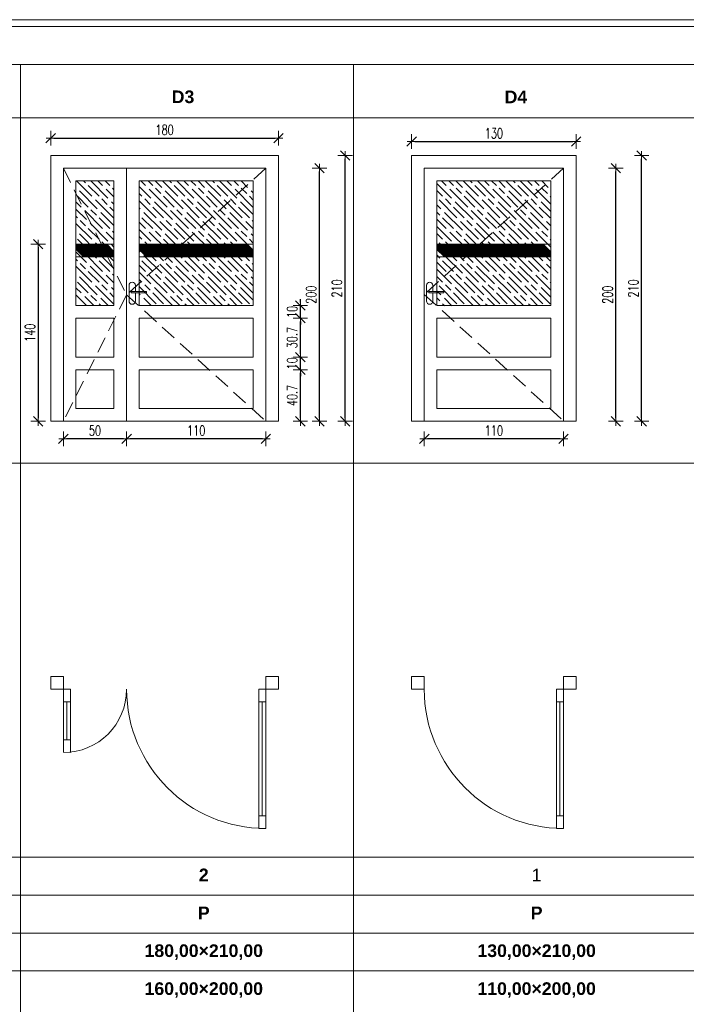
# Model space of a CAD drawing. Header units: millimetres. Extents: x 6612728327 to 6612744462, y 5733542327 to 5733552841.
# Tile 75 of 123: x 6612734606 to 6612735133, y 5733551870 to 5733552648. Entities that reach past the tile are written whole.
import ezdxf

# ---------------------------------------------------------------- set-up
doc = ezdxf.new("R2010")
doc.units = ezdxf.units.MM
doc.header["$MEASUREMENT"] = 0
doc.linetypes.add('DASHED', pattern=[19.05, 12.7, -6.35])
for name, color, linetype, lineweight in [('A-HACZ', 8, 'Continuous', 5), ('A-KROJ-2', 4, 'Continuous', 15), ('A-TABELKI', 7, 'Continuous', 0), ('A-WID', 3, 'Continuous', 5), ('A-WYM', 8, 'Continuous', 13)]:
    doc.layers.add(name, color=color, linetype=linetype, lineweight=lineweight)
doc.layers.add('A-OPIS', color=5, linetype='Continuous')
doc.layers.add('A-PRZERYW', color=9, linetype='DASHED')
doc.styles.add('GENERATED_STYLE_5', font='arialbd_0.ttf')
doc.styles.add('wymiarowanie', font='simplex.shx', dxfattribs={"width": 0.7})
doc.dimstyles.new('wymiarowanie50', dxfattribs={"dimscale": 0.5, "dimtxt": 16, "dimasz": 5, "dimexe": 5, "dimexo": 8, "dimgap": 5, "dimtad": 1, "dimdec": 1, "dimzin": 9, "dimdsep": 46, "dimtxsty": 'wymiarowanie', "dimblk1": 'MAR-STRZ', "dimblk2": 'MAR-STRZ', "dimsah": 1, "dimcen": 100, "dimse1": 1, "dimse2": 1, "dimclrd": 256, "dimclre": 256, "dimclrt": 10, "dimadec": 0, "dimazin": 0, "dimtfac": 0.01, "dimtdec": 1, "dimtix": 1, "dimtmove": 2, "dimatfit": 3, "dimldrblk": 'MAR-STRZ', "dimfxl": 1, "dimtolj": 1, "dimtzin": 0, "dimarcsym": 0})
pattern_1 = [(135, (6612697464.039, 5733557056.678), (8.4852814, 8.4852814), [20, -4]), (135, (6612697469.696, 5733557056.678), (8.4852814, 8.4852814), [12, -3, 6, -3]), (135, (6612697476.767, 5733557055.264), (8.4852814, 8.4852814), [20, -4])]
pattern_2 = [(135, (6612697464.03934, 5733557056.67837), (-0.224506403, -0.224506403), [])]

# ---------------------------------------------------------------- blocks, each defined once
blk = doc.blocks.new('MAR-STRZ')
at = {"color": 10}
blk.add_line((1.5, 1.5), (-1.5, -1.5), dxfattribs=at)
for p, q in [((1.4, 0), (-1.4, 0)), ((0, 2.3), (0, -2.3))]:
    blk.add_line(p, q)
blk = doc.blocks.new('*D164')
at = {"layer": 'A-WYM', "lineweight": -2, "transparency": 16777216}
blk.add_line((6612734633.465289, 5733552554.552876), (6612734808.465288, 5733552554.552876), dxfattribs=at)
at = {"layer": 'Defpoints', "color": 0, "transparency": 16777216}
for p in [(6612734810.965288, 5733552554.552876), (6612734630.965289, 5733552540.769999), (6612734810.965288, 5733552540.769999)]:
    blk.add_point(p, dxfattribs=at)
at = {"layer": 'A-WYM', "lineweight": -2, "transparency": 16777216, "xscale": 2.5, "yscale": 2.5, "zscale": 2.5, "rotation": 180}
blk.add_blockref('MAR-STRZ', (6612734630.965289, 5733552554.552876), dxfattribs=at)
at = {"layer": 'A-WYM', "lineweight": -2, "transparency": 16777216, "xscale": 2.5, "yscale": 2.5, "zscale": 2.5}
blk.add_blockref('MAR-STRZ', (6612734810.965288, 5733552554.552876), dxfattribs=at)
at = {"layer": 'A-WYM', "color": 10, "transparency": 16777216, "insert": (6612734720.965288, 5733552561.052876), "char_height": 8, "attachment_point": 5, "style": 'wymiarowanie'}
blk.add_mtext('\\A1;180', dxfattribs=at)
blk = doc.blocks.new('*D165')
at = {"layer": 'A-WYM', "lineweight": -2, "transparency": 16777216}
blk.add_line((6612734863.651802, 5733552333.27), (6612734863.651802, 5733552538.27), dxfattribs=at)
at = {"layer": 'Defpoints', "color": 0, "transparency": 16777216}
for p in [(6612734806.164811, 5733552540.77), (6612734863.651802, 5733552540.77), (6612734806.164811, 5733552330.77)]:
    blk.add_point(p, dxfattribs=at)
at = {"layer": 'A-WYM', "lineweight": -2, "transparency": 16777216, "xscale": 2.5, "yscale": 2.5, "zscale": 2.5}
for p, rotation in [((6612734863.651802, 5733552540.77), 90), ((6612734863.651802, 5733552330.77), 270)]:
    blk.add_blockref('MAR-STRZ', p, dxfattribs=dict(at, rotation=rotation))
at = {"layer": 'A-WYM', "color": 10, "transparency": 16777216, "insert": (6612734857.151801, 5733552435.769998), "char_height": 8, "attachment_point": 5, "rotation": 90, "style": 'wymiarowanie'}
blk.add_mtext('\\A1;210', dxfattribs=at)
blk = doc.blocks.new('*D166')
at = {"layer": 'A-WYM', "lineweight": -2, "transparency": 16777216}
blk.add_line((6612734843.321949, 5733552333.27), (6612734843.321949, 5733552528.27), dxfattribs=at)
at = {"layer": 'Defpoints', "color": 0, "transparency": 16777216}
for p in [(6612734810.118643, 5733552530.77), (6612734843.321949, 5733552530.77), (6612734810.118643, 5733552330.77)]:
    blk.add_point(p, dxfattribs=at)
at = {"layer": 'A-WYM', "lineweight": -2, "transparency": 16777216, "xscale": 2.5, "yscale": 2.5, "zscale": 2.5}
for p, rotation in [((6612734843.321949, 5733552530.77), 90), ((6612734843.321949, 5733552330.77), 270)]:
    blk.add_blockref('MAR-STRZ', p, dxfattribs=dict(at, rotation=rotation))
at = {"layer": 'A-WYM', "color": 10, "transparency": 16777216, "insert": (6612734836.821948, 5733552430.769998), "char_height": 8, "attachment_point": 5, "rotation": 90, "style": 'wymiarowanie'}
blk.add_mtext('\\A1;200', dxfattribs=at)
blk = doc.blocks.new('*D167')
at = {"layer": 'A-WYM', "lineweight": -2, "transparency": 16777216}
blk.add_line((6612735097.929303, 5733552333.270002), (6612735097.929303, 5733552538.270008), dxfattribs=at)
at = {"layer": 'Defpoints', "color": 0, "transparency": 16777216}
for p in [(6612735046.181165, 5733552540.770008), (6612735097.929303, 5733552540.770008), (6612735040.442312, 5733552330.770002)]:
    blk.add_point(p, dxfattribs=at)
at = {"layer": 'A-WYM', "lineweight": -2, "transparency": 16777216, "xscale": 2.5, "yscale": 2.5, "zscale": 2.5}
for p, rotation in [((6612735097.929303, 5733552540.770008), 90), ((6612735097.929303, 5733552330.770002), 270)]:
    blk.add_blockref('MAR-STRZ', p, dxfattribs=dict(at, rotation=rotation))
at = {"layer": 'A-WYM', "color": 10, "transparency": 16777216, "insert": (6612735091.429302, 5733552435.770002), "char_height": 8, "attachment_point": 5, "rotation": 90, "style": 'wymiarowanie'}
blk.add_mtext('\\A1;210', dxfattribs=at)
blk = doc.blocks.new('*D168')
at = {"layer": 'A-WYM', "lineweight": -2, "transparency": 16777216}
blk.add_line((6612735077.59945, 5733552333.270002), (6612735077.59945, 5733552528.270002), dxfattribs=at)
at = {"layer": 'Defpoints', "color": 0, "transparency": 16777216}
for p in [(6612735044.396144, 5733552530.770002), (6612735077.59945, 5733552530.770002), (6612735044.396144, 5733552330.770002)]:
    blk.add_point(p, dxfattribs=at)
at = {"layer": 'A-WYM', "lineweight": -2, "transparency": 16777216, "xscale": 2.5, "yscale": 2.5, "zscale": 2.5}
for p, rotation in [((6612735077.59945, 5733552530.770002), 90), ((6612735077.59945, 5733552330.770002), 270)]:
    blk.add_blockref('MAR-STRZ', p, dxfattribs=dict(at, rotation=rotation))
at = {"layer": 'A-WYM', "color": 10, "transparency": 16777216, "insert": (6612735071.099449, 5733552430.77), "char_height": 8, "attachment_point": 5, "rotation": 90, "style": 'wymiarowanie'}
blk.add_mtext('\\A1;200', dxfattribs=at)
blk = doc.blocks.new('*D169')
at = {"layer": 'A-WYM', "lineweight": -2, "transparency": 16777216}
blk.add_line((6612735033.681161, 5733552316.925997), (6612734928.681161, 5733552316.925997), dxfattribs=at)
at = {"layer": 'Defpoints', "color": 0, "transparency": 16777216}
for p in [(6612734926.181161, 5733552330.775682), (6612735036.181161, 5733552330.770006), (6612734926.181161, 5733552316.925997)]:
    blk.add_point(p, dxfattribs=at)
at = {"layer": 'A-WYM', "lineweight": -2, "transparency": 16777216, "xscale": 2.5, "yscale": 2.5, "zscale": 2.5, "rotation": 180}
blk.add_blockref('MAR-STRZ', (6612734926.181161, 5733552316.925997), dxfattribs=at)
at = {"layer": 'A-WYM', "lineweight": -2, "transparency": 16777216, "xscale": 2.5, "yscale": 2.5, "zscale": 2.5}
blk.add_blockref('MAR-STRZ', (6612735036.181161, 5733552316.925997), dxfattribs=at)
at = {"layer": 'A-WYM', "color": 10, "transparency": 16777216, "insert": (6612734981.181161, 5733552323.425997), "char_height": 8, "attachment_point": 5, "style": 'wymiarowanie'}
blk.add_mtext('\\A1;110', dxfattribs=at)
blk = doc.blocks.new('*D170')
at = {"layer": 'A-WYM', "lineweight": -2, "transparency": 16777216}
blk.add_line((6612734918.681161, 5733552551.843166), (6612735043.681161, 5733552551.843166), dxfattribs=at)
at = {"layer": 'Defpoints', "color": 0, "transparency": 16777216}
for p in [(6612735046.181161, 5733552551.843166), (6612734916.181161, 5733552533.048677), (6612735046.181161, 5733552533.048677)]:
    blk.add_point(p, dxfattribs=at)
at = {"layer": 'A-WYM', "lineweight": -2, "transparency": 16777216, "xscale": 2.5, "yscale": 2.5, "zscale": 2.5, "rotation": 180}
blk.add_blockref('MAR-STRZ', (6612734916.181161, 5733552551.843166), dxfattribs=at)
at = {"layer": 'A-WYM', "lineweight": -2, "transparency": 16777216, "xscale": 2.5, "yscale": 2.5, "zscale": 2.5}
blk.add_blockref('MAR-STRZ', (6612735046.181161, 5733552551.843166), dxfattribs=at)
at = {"layer": 'A-WYM', "color": 10, "transparency": 16777216, "insert": (6612734981.181161, 5733552558.343166), "char_height": 8, "attachment_point": 5, "style": 'wymiarowanie'}
blk.add_mtext('\\A1;130', dxfattribs=at)
blk = doc.blocks.new('*D182')
at = {"layer": 'A-WYM', "lineweight": -2, "transparency": 16777216}
blk.add_line((6612734798.465289, 5733552316.925995), (6612734693.465289, 5733552316.925995), dxfattribs=at)
at = {"layer": 'Defpoints', "color": 0, "transparency": 16777216}
for p in [(6612734690.965289, 5733552330.769999), (6612734800.965289, 5733552330.769999), (6612734690.965289, 5733552316.925995)]:
    blk.add_point(p, dxfattribs=at)
at = {"layer": 'A-WYM', "lineweight": -2, "transparency": 16777216, "xscale": 2.5, "yscale": 2.5, "zscale": 2.5, "rotation": 180}
blk.add_blockref('MAR-STRZ', (6612734690.965289, 5733552316.925995), dxfattribs=at)
at = {"layer": 'A-WYM', "lineweight": -2, "transparency": 16777216, "xscale": 2.5, "yscale": 2.5, "zscale": 2.5}
blk.add_blockref('MAR-STRZ', (6612734800.965289, 5733552316.925995), dxfattribs=at)
at = {"layer": 'A-WYM', "color": 10, "transparency": 16777216, "insert": (6612734745.965289, 5733552323.425995), "char_height": 8, "attachment_point": 5, "style": 'wymiarowanie'}
blk.add_mtext('\\A1;110', dxfattribs=at)
blk = doc.blocks.new('*D183')
at = {"layer": 'A-WYM', "lineweight": -2, "transparency": 16777216}
blk.add_line((6612734688.465289, 5733552316.925995), (6612734643.46529, 5733552316.925995), dxfattribs=at)
at = {"layer": 'Defpoints', "color": 0, "transparency": 16777216}
for p in [(6612734640.96529, 5733552330.769999), (6612734690.965289, 5733552330.769999), (6612734640.96529, 5733552316.925995)]:
    blk.add_point(p, dxfattribs=at)
at = {"layer": 'A-WYM', "lineweight": -2, "transparency": 16777216, "xscale": 2.5, "yscale": 2.5, "zscale": 2.5, "rotation": 180}
blk.add_blockref('MAR-STRZ', (6612734640.96529, 5733552316.925995), dxfattribs=at)
at = {"layer": 'A-WYM', "lineweight": -2, "transparency": 16777216, "xscale": 2.5, "yscale": 2.5, "zscale": 2.5}
blk.add_blockref('MAR-STRZ', (6612734690.965289, 5733552316.925995), dxfattribs=at)
at = {"layer": 'A-WYM', "color": 10, "transparency": 16777216, "insert": (6612734665.96529, 5733552323.425995), "char_height": 8, "attachment_point": 5, "style": 'wymiarowanie'}
blk.add_mtext('\\A1;50', dxfattribs=at)
blk = doc.blocks.new('*D184')
at = {"layer": 'A-WYM', "lineweight": -2, "transparency": 16777216}
blk.add_line((6612734828.253036, 5733552333.27), (6612734828.253036, 5733552368.993655), dxfattribs=at)
at = {"layer": 'Defpoints', "color": 0, "transparency": 16777216}
for p in [(6612734777.044952, 5733552371.493655), (6612734828.253036, 5733552371.493655), (6612734777.044952, 5733552330.77)]:
    blk.add_point(p, dxfattribs=at)
at = {"layer": 'A-WYM', "lineweight": -2, "transparency": 16777216, "xscale": 2.5, "yscale": 2.5, "zscale": 2.5}
for p, rotation in [((6612734828.253036, 5733552371.493655), 90), ((6612734828.253036, 5733552330.77), 270)]:
    blk.add_blockref('MAR-STRZ', p, dxfattribs=dict(at, rotation=rotation))
at = {"layer": 'A-WYM', "color": 10, "transparency": 16777216, "insert": (6612734821.753036, 5733552351.131824), "char_height": 8, "attachment_point": 5, "rotation": 90, "style": 'wymiarowanie'}
blk.add_mtext('\\A1;40.7', dxfattribs=at)
blk = doc.blocks.new('*D185')
at = {"layer": 'A-WYM', "lineweight": -2, "transparency": 16777216}
blk.add_line((6612734621.129454, 5733552468.270002), (6612734621.129454, 5733552333.27), dxfattribs=at)
at = {"layer": 'Defpoints', "color": 0, "transparency": 16777216}
for p in [(6612734656.34994, 5733552470.770002), (6612734621.129454, 5733552330.77), (6612734656.34994, 5733552330.77)]:
    blk.add_point(p, dxfattribs=at)
at = {"layer": 'A-WYM', "lineweight": -2, "transparency": 16777216, "xscale": 2.5, "yscale": 2.5, "zscale": 2.5}
for p, rotation in [((6612734621.129454, 5733552470.770002), 90), ((6612734621.129454, 5733552330.77), 270)]:
    blk.add_blockref('MAR-STRZ', p, dxfattribs=dict(at, rotation=rotation))
at = {"layer": 'A-WYM', "color": 10, "transparency": 16777216, "insert": (6612734614.629453, 5733552400.769999), "char_height": 8, "attachment_point": 5, "rotation": 90, "style": 'wymiarowanie'}
blk.add_mtext('\\A1;140', dxfattribs=at)
blk = doc.blocks.new('*D186')
at = {"layer": 'A-WYM', "lineweight": -2, "transparency": 16777216}
for p, q in [((6612734828.253036, 5733552383.993655), (6612734828.253036, 5733552386.493655)), ((6612734828.253036, 5733552371.493655), (6612734828.253036, 5733552381.493655)), ((6612734828.253036, 5733552368.993655), (6612734828.253036, 5733552366.493655))]:
    blk.add_line(p, q, dxfattribs=at)
at = {"layer": 'Defpoints', "color": 0, "transparency": 16777216}
for p in [(6612734790.965293, 5733552381.493655), (6612734828.253036, 5733552381.493655), (6612734790.965293, 5733552371.493655)]:
    blk.add_point(p, dxfattribs=at)
at = {"layer": 'A-WYM', "lineweight": -2, "transparency": 16777216, "xscale": 2.5, "yscale": 2.5, "zscale": 2.5}
for p, rotation in [((6612734828.253036, 5733552381.493655), 270), ((6612734828.253036, 5733552371.493655), 90)]:
    blk.add_blockref('MAR-STRZ', p, dxfattribs=dict(at, rotation=rotation))
at = {"layer": 'A-WYM', "color": 10, "transparency": 16777216, "insert": (6612734821.753036, 5733552376.493652), "char_height": 8, "attachment_point": 5, "rotation": 90, "style": 'wymiarowanie'}
blk.add_mtext('\\A1;10', dxfattribs=at)
blk = doc.blocks.new('*D187')
at = {"layer": 'A-WYM', "lineweight": -2, "transparency": 16777216}
blk.add_line((6612734828.253036, 5733552383.993655), (6612734828.253036, 5733552409.717311), dxfattribs=at)
at = {"layer": 'Defpoints', "color": 0, "transparency": 16777216}
for p in [(6612734790.965293, 5733552412.217311), (6612734828.253036, 5733552412.217311), (6612734790.965293, 5733552381.493655)]:
    blk.add_point(p, dxfattribs=at)
at = {"layer": 'A-WYM', "lineweight": -2, "transparency": 16777216, "xscale": 2.5, "yscale": 2.5, "zscale": 2.5}
for p, rotation in [((6612734828.253036, 5733552412.217311), 90), ((6612734828.253036, 5733552381.493655), 270)]:
    blk.add_blockref('MAR-STRZ', p, dxfattribs=dict(at, rotation=rotation))
at = {"layer": 'A-WYM', "color": 10, "transparency": 16777216, "insert": (6612734821.753036, 5733552396.85548), "char_height": 8, "attachment_point": 5, "rotation": 90, "style": 'wymiarowanie'}
blk.add_mtext('\\A1;30.7', dxfattribs=at)
blk = doc.blocks.new('*D188')
at = {"layer": 'A-WYM', "lineweight": -2, "transparency": 16777216}
for p, q in [((6612734828.253036, 5733552424.717311), (6612734828.253036, 5733552427.217311)), ((6612734828.253036, 5733552412.217311), (6612734828.253036, 5733552422.217311)), ((6612734828.253036, 5733552409.717311), (6612734828.253036, 5733552407.217311))]:
    blk.add_line(p, q, dxfattribs=at)
at = {"layer": 'Defpoints', "color": 0, "transparency": 16777216}
for p in [(6612734790.965293, 5733552422.217311), (6612734828.253036, 5733552422.217311), (6612734790.965293, 5733552412.217311)]:
    blk.add_point(p, dxfattribs=at)
at = {"layer": 'A-WYM', "lineweight": -2, "transparency": 16777216, "xscale": 2.5, "yscale": 2.5, "zscale": 2.5}
for p, rotation in [((6612734828.253036, 5733552422.217311), 270), ((6612734828.253036, 5733552412.217311), 90)]:
    blk.add_blockref('MAR-STRZ', p, dxfattribs=dict(at, rotation=rotation))
at = {"layer": 'A-WYM', "color": 10, "transparency": 16777216, "insert": (6612734821.753036, 5733552417.217308), "char_height": 8, "attachment_point": 5, "rotation": 90, "style": 'wymiarowanie'}
blk.add_mtext('\\A1;10', dxfattribs=at)

msp = doc.modelspace()

# ---------------------------------------------------------------- hatches: boundary and pattern name
at = {"layer": 'A-HACZ', "transparency": 33554610}
h = msp.add_hatch(dxfattribs=at)
h.set_pattern_fill('GOST_WOOD', color=256, scale=2, angle=45)
h.set_pattern_definition(pattern_1)
h.paths.add_polyline_path([(6612734680.965289, 5733552520.769999), (6612734650.965289, 5733552520.769999), (6612734650.965289, 5733552422.217309), (6612734680.965289, 5733552422.217309)])
h = msp.add_hatch(dxfattribs=at)
h.set_pattern_fill('GOST_WOOD', color=256, scale=2, angle=45)
h.set_pattern_definition(pattern_1)
h.paths.add_polyline_path([(6612734790.965289, 5733552520.769999), (6612734700.965289, 5733552520.769999), (6612734700.965289, 5733552422.217309), (6612734790.965289, 5733552422.217309)])
h = msp.add_hatch(dxfattribs=at)
h.set_pattern_fill('GOST_WOOD', color=256, scale=2, angle=45)
h.set_pattern_definition(pattern_1)
h.paths.add_polyline_path([(6612735026.181149, 5733552520.770006), (6612734936.181161, 5733552520.770006), (6612734936.181161, 5733552422.103672), (6612735026.181155, 5733552422.217317)])
at = {"layer": 'A-HACZ', "transparency": 33554559}
h = msp.add_hatch(dxfattribs=at)
h.set_pattern_fill('ANSI31', color=256, scale=0.1, angle=90)
h.set_pattern_definition(pattern_2)
h.paths.add_polyline_path([(6612734650.965289, 5733552470.77), (6612734680.965289, 5733552470.77), (6612734680.965289, 5733552460.770003), (6612734650.965289, 5733552460.770003)])
h = msp.add_hatch(dxfattribs=at)
h.set_pattern_fill('ANSI31', color=256, scale=0.1, angle=90)
h.set_pattern_definition(pattern_2)
h.paths.add_polyline_path([(6612734700.965289, 5733552470.770005), (6612734790.965289, 5733552470.770005), (6612734790.965289, 5733552460.770014), (6612734700.965289, 5733552460.770014)])
h = msp.add_hatch(dxfattribs=at)
h.set_pattern_fill('ANSI31', color=256, scale=0.1, angle=90)
h.set_pattern_definition(pattern_2)
h.paths.add_polyline_path([(6612734936.181158, 5733552470.770019), (6612735026.181158, 5733552470.770019), (6612735026.181158, 5733552460.770027), (6612734936.181158, 5733552460.770027)])

# ---------------------------------------------------------------- linework, layer by layer
at = {"layer": 'A-KROJ-2'}
for p, q in [((6612734646.539633, 5733552108.989109), (6612734640.96529, 5733552108.989109)), ((6612734643.752461, 5733552078.989109), (6612734643.752461, 5733552108.989109)), ((6612734800.9653, 5733552108.989108), (6612734795.390957, 5733552108.989108)), ((6612734798.178128, 5733552018.989108), (6612734798.178128, 5733552108.989108)), ((6612735036.18117, 5733552108.989117), (6612735030.606828, 5733552108.989117)), ((6612735033.394005, 5733552018.98912), (6612735033.393999, 5733552108.989117)), ((6612734646.539633, 5733552078.989109), (6612734640.96529, 5733552078.989109)), ((6612734800.9653, 5733552018.989108), (6612734795.390957, 5733552018.989108)), ((6612735036.181159, 5733552018.98912), (6612735030.606816, 5733552018.989119))]:
    msp.add_line(p, q, dxfattribs=at)
for points in [[(6612734640.96529, 5733552128.98911), (6612734640.96529, 5733552118.989109), (6612734630.96529, 5733552118.989108), (6612734630.96529, 5733552128.989108)], [(6612734810.96529, 5733552128.98911), (6612734810.96529, 5733552118.989109), (6612734800.96529, 5733552118.989108), (6612734800.96529, 5733552128.989108)], [(6612734926.18116, 5733552128.989119), (6612734926.18116, 5733552118.989119), (6612734916.18116, 5733552118.989118), (6612734916.18116, 5733552128.989118)], [(6612735046.181156, 5733552128.989119), (6612735046.181156, 5733552118.989118), (6612735036.181156, 5733552118.989117), (6612735036.181156, 5733552128.989117)], [(6612734646.539622, 5733552118.989109), (6612734640.96529, 5733552118.989109), (6612734640.96529, 5733552069.244945), (6612734646.539622, 5733552068.989109)], [(6612734800.96529, 5733552118.989108), (6612734795.390957, 5733552118.989108), (6612734795.390957, 5733552008.989108), (6612734800.96529, 5733552008.989108)], [(6612735036.18116, 5733552118.989117), (6612735030.606828, 5733552118.989117), (6612735030.606828, 5733552008.989117), (6612735036.181167, 5733552008.989117)]]:
    msp.add_lwpolyline(points, close=True, dxfattribs=at)
for centre, radius, start, end in [((6612734640.96529, 5733552118.989109), 49.999997, 270, 0), ((6612734800.96529, 5733552118.989109), 110.000003, 180, 270), ((6612735036.18117, 5733552118.989117), 110.000011, 180, 270)]:
    msp.add_arc(centre, radius, start, end, dxfattribs=at)
at = {"layer": 'A-OPIS', "color": 7, "linetype": 'Continuous', "lineweight": 13, "ltscale": 0.1}
for p, q in [((6612734344.102597, 5733551926.379327), (6612734607.14722, 5733551926.379327)), ((6612734607.14722, 5733551926.379341), (6612734870.191843, 5733551926.379341)), ((6612734607.14722, 5733551926.379325), (6612734870.191843, 5733551926.379325)), ((6612734870.191843, 5733551926.37934), (6612735133.236465, 5733551926.37934)), ((6612734870.191843, 5733551926.379327), (6612735133.236465, 5733551926.379327)), ((6612734870.191843, 5733551926.379311), (6612735133.236465, 5733551926.379311)), ((6612735133.236465, 5733551926.379341), (6612735396.281088, 5733551926.379341))]:
    msp.add_line(p, q, dxfattribs=at)
at = {"layer": 'A-PRZERYW', "linetype": 'DASHED', "lineweight": 0}
for points in [[(6612734640.965289, 5733552530.769997), (6612734690.965289, 5733552430.769999), (6612734640.965289, 5733552330.769997)], [(6612734800.965289, 5733552530.769999), (6612734690.965289, 5733552430.769999), (6612734800.965301, 5733552330.770005)], [(6612735036.181149, 5733552530.770006), (6612734926.181161, 5733552431.04238), (6612735036.181161, 5733552331.042387)]]:
    msp.add_lwpolyline(points, dxfattribs=at)
at = {"layer": 'A-TABELKI', "color": 7, "linetype": 'Continuous', "lineweight": 13, "ltscale": 0.1}
for p, q in [((6612735659.325711, 5733552612.639607), (6612732819.551714, 5733552612.639631)), ((6612735659.325711, 5733552570.639654), (6612732819.551714, 5733552570.639654)), ((6612735659.325711, 5733552297.775911), (6612732819.551714, 5733552297.775941)), ((6612735659.325711, 5733551986.379285), (6612732819.551714, 5733551986.379314)), ((6612735659.325711, 5733551956.379303), (6612732819.551714, 5733551956.379333)), ((6612735659.325711, 5733551926.37932), (6612732819.551714, 5733551926.37935)), ((6612735659.325711, 5733551896.379239), (6612732819.551714, 5733551896.379269))]:
    msp.add_line(p, q, dxfattribs=at)
at = {"layer": 'A-TABELKI'}
for p, q in [((6612734607.14722, 5733552612.639606), (6612734607.14722, 5733551105.242996)), ((6612734870.191843, 5733552612.639617), (6612734870.191843, 5733551105.243008))]:
    msp.add_line(p, q, dxfattribs=at)
at = {"layer": 'A-TABELKI', "color": 7, "linetype": 'Continuous', "lineweight": 13, "ltscale": 0.1, "flags": 128}
for points in [[(6612735664.825711, 5733551099.743024), (6612732814.051714, 5733551099.743021), (6612732814.051714, 5733552648.139718), (6612735664.825711, 5733552648.139718)], [(6612735659.325711, 5733551105.243024), (6612732819.551714, 5733551105.243021), (6612732819.551714, 5733552642.639718), (6612735659.325711, 5733552642.639718)]]:
    msp.add_lwpolyline(points, close=True, dxfattribs=at)
at = {"layer": 'A-WID'}
for p, q in [((6612734690.965289, 5733552330.769999), (6612734690.965289, 5733552530.769999)), ((6612734693.046913, 5733552439.226707), (6612734692.856612, 5733552438.269999)), ((6612734692.856612, 5733552438.269999), (6612734692.856612, 5733552425.769999)), ((6612734693.588845, 5733552440.037766), (6612734693.046913, 5733552439.226707)), ((6612734694.399903, 5733552440.579698), (6612734693.588845, 5733552440.037766)), ((6612734695.356612, 5733552440.769999), (6612734694.399903, 5733552440.579698)), ((6612734696.313321, 5733552440.579698), (6612734695.356612, 5733552440.769999)), ((6612734697.124379, 5733552440.037766), (6612734696.313321, 5733552440.579698)), ((6612734697.666311, 5733552439.226707), (6612734697.124379, 5733552440.037766)), ((6612734697.856612, 5733552438.269999), (6612734697.666311, 5733552439.226707)), ((6612734697.856612, 5733552433.269999), (6612734697.856612, 5733552438.269999)), ((6612734928.149263, 5733552439.215098), (6612734927.958962, 5733552438.258389)), ((6612734927.958962, 5733552438.258389), (6612734927.958963, 5733552425.758389)), ((6612734928.691195, 5733552440.026157), (6612734928.149263, 5733552439.215098)), ((6612734929.502254, 5733552440.568089), (6612734928.691195, 5733552440.026157)), ((6612734930.458962, 5733552440.75839), (6612734929.502254, 5733552440.568089)), ((6612734931.41567, 5733552440.568089), (6612734930.458962, 5733552440.75839)), ((6612734932.226729, 5733552440.026157), (6612734931.41567, 5733552440.568089)), ((6612734932.768661, 5733552439.215098), (6612734932.226729, 5733552440.026157)), ((6612734932.958962, 5733552438.25839), (6612734932.768661, 5733552439.215098)), ((6612734932.958962, 5733552433.25839), (6612734932.958962, 5733552438.25839)), ((6612734692.856612, 5733552425.769999), (6612734693.046913, 5733552424.81329)), ((6612734694.705568, 5733552433.269999), (6612734694.606612, 5733552433.269999)), ((6612734694.606612, 5733552433.269999), (6612734694.606612, 5733552432.269999)), ((6612734694.705568, 5733552432.269999), (6612734694.606612, 5733552432.269999)), ((6612734694.987373, 5733552433.269999), (6612734694.705568, 5733552433.269999)), ((6612734694.987373, 5733552432.269999), (6612734694.705568, 5733552432.269999)), ((6612734695.409123, 5733552433.269999), (6612734694.987373, 5733552433.269999)), ((6612734695.409123, 5733552432.269999), (6612734694.987373, 5733552432.269999)), ((6612734695.906612, 5733552433.269999), (6612734695.409123, 5733552433.269999)), ((6612734695.906612, 5733552432.269999), (6612734695.409123, 5733552432.269999)), ((6612734706.606612, 5733552433.269999), (6612734695.906612, 5733552433.269999)), ((6612734706.606612, 5733552432.269999), (6612734695.906612, 5733552432.269999)), ((6612734697.666311, 5733552424.81329), (6612734697.856612, 5733552425.769999)), ((6612734697.856612, 5733552425.769999), (6612734697.856612, 5733552432.269999)), ((6612734706.606612, 5733552433.269999), (6612734706.606612, 5733552432.269999)), ((6612734927.958963, 5733552425.758389), (6612734928.149264, 5733552424.801682)), ((6612734929.80792, 5733552433.25839), (6612734929.708962, 5733552433.25839)), ((6612734929.708962, 5733552433.25839), (6612734929.708962, 5733552432.25839)), ((6612734929.80792, 5733552432.25839), (6612734929.708962, 5733552432.25839)), ((6612734930.089724, 5733552433.25839), (6612734929.80792, 5733552433.25839)), ((6612734930.089724, 5733552432.25839), (6612734929.80792, 5733552432.25839)), ((6612734930.511475, 5733552433.25839), (6612734930.089724, 5733552433.25839)), ((6612734930.511475, 5733552432.25839), (6612734930.089724, 5733552432.25839)), ((6612734931.008963, 5733552433.25839), (6612734930.511475, 5733552433.25839)), ((6612734931.008963, 5733552432.25839), (6612734930.511475, 5733552432.25839)), ((6612734941.708962, 5733552433.25839), (6612734931.008963, 5733552433.25839)), ((6612734941.708962, 5733552432.25839), (6612734931.008963, 5733552432.25839)), ((6612734932.768661, 5733552424.801682), (6612734932.958963, 5733552425.75839)), ((6612734932.958963, 5733552425.75839), (6612734932.958962, 5733552432.25839)), ((6612734941.708962, 5733552433.25839), (6612734941.708962, 5733552432.25839)), ((6612734693.046913, 5733552424.81329), (6612734693.588845, 5733552424.002232)), ((6612734693.588845, 5733552424.002232), (6612734694.399903, 5733552423.460299)), ((6612734694.399903, 5733552423.460299), (6612734695.356612, 5733552423.269999)), ((6612734695.356612, 5733552423.269999), (6612734696.313321, 5733552423.460299)), ((6612734696.313321, 5733552423.460299), (6612734697.124379, 5733552424.002232)), ((6612734697.124379, 5733552424.002232), (6612734697.666311, 5733552424.81329)), ((6612734928.149264, 5733552424.801682), (6612734928.691196, 5733552423.990623)), ((6612734928.691196, 5733552423.990623), (6612734929.502254, 5733552423.448691)), ((6612734929.502254, 5733552423.448691), (6612734930.458963, 5733552423.25839)), ((6612734930.458963, 5733552423.25839), (6612734931.415671, 5733552423.448691)), ((6612734931.415671, 5733552423.448691), (6612734932.22673, 5733552423.990623)), ((6612734932.22673, 5733552423.990623), (6612734932.768661, 5733552424.801682))]:
    msp.add_line(p, q, dxfattribs=at)
for points in [[(6612734810.965307, 5733552330.769999), (6612734800.965289, 5733552330.769999), (6612734800.965289, 5733552530.769999), (6612734640.965288, 5733552530.769999), (6612734640.96529, 5733552330.769999), (6612734630.965289, 5733552330.769999), (6612734630.965289, 5733552540.769999), (6612734810.965288, 5733552540.769999)], [(6612735046.181161, 5733552540.770006), (6612734916.181161, 5733552540.770006), (6612734916.181161, 5733552330.775682), (6612735046.181161, 5733552330.775682)], [(6612734640.965289, 5733552530.769999), (6612734690.965289, 5733552530.769999), (6612734690.965289, 5733552330.769999), (6612734640.965289, 5733552330.769999)], [(6612734800.965289, 5733552530.769999), (6612734690.965289, 5733552530.769999), (6612734690.965289, 5733552330.769999), (6612734800.965289, 5733552330.769999)], [(6612735036.181149, 5733552530.770006), (6612734926.181161, 5733552530.770006), (6612734926.181161, 5733552330.770006), (6612735036.181161, 5733552330.770006)], [(6612734680.965289, 5733552520.769999), (6612734650.965289, 5733552520.769999), (6612734650.965289, 5733552422.217309), (6612734680.965289, 5733552422.217309)], [(6612734790.965289, 5733552422.217309), (6612734700.965289, 5733552422.217309), (6612734700.965289, 5733552520.769999), (6612734790.965289, 5733552520.769999)], [(6612735026.181155, 5733552422.217317), (6612734936.181161, 5733552422.217317), (6612734936.181161, 5733552520.770006), (6612735026.181149, 5733552520.770006)], [(6612734650.965289, 5733552470.77), (6612734680.965289, 5733552470.77), (6612734680.965289, 5733552460.770003), (6612734650.965289, 5733552460.770003)], [(6612734700.965289, 5733552470.770005), (6612734790.965289, 5733552470.770005), (6612734790.965289, 5733552460.770014), (6612734700.965289, 5733552460.770014)], [(6612734936.181158, 5733552470.770019), (6612735026.181158, 5733552470.770019), (6612735026.181158, 5733552460.770027), (6612734936.181158, 5733552460.770027)]]:
    msp.add_lwpolyline(points, close=True, dxfattribs=at)
for points in [[(6612734680.965289, 5733552381.493653), (6612734680.965289, 5733552412.217309), (6612734650.965289, 5733552412.217309), (6612734650.965289, 5733552381.493653)], [(6612734790.965289, 5733552381.493653), (6612734790.965289, 5733552412.217309), (6612734700.965289, 5733552412.217309), (6612734700.965289, 5733552381.493653)], [(6612735026.181158, 5733552381.493667), (6612735026.181156, 5733552412.217317), (6612734936.181161, 5733552412.217317), (6612734936.181161, 5733552381.493667)], [(6612734650.965289, 5733552381.493653), (6612734680.965289, 5733552381.493653)], [(6612734700.965289, 5733552381.493653), (6612734790.965289, 5733552381.493653)], [(6612734936.181158, 5733552381.493667), (6612735026.181158, 5733552381.493667)], [(6612734650.965289, 5733552371.493653), (6612734650.965289, 5733552340.769999), (6612734680.965289, 5733552340.769999), (6612734680.965289, 5733552371.493653)], [(6612734680.965289, 5733552371.493653), (6612734650.965289, 5733552371.493653)], [(6612734700.965289, 5733552371.493653), (6612734700.965289, 5733552340.769999), (6612734790.965289, 5733552340.769999), (6612734790.965289, 5733552371.493653)], [(6612734790.965289, 5733552371.493653), (6612734700.965289, 5733552371.493653)], [(6612735026.181158, 5733552371.493667), (6612734936.181158, 5733552371.493667)], [(6612734936.181161, 5733552371.493667), (6612734936.181161, 5733552340.770006), (6612735026.18116, 5733552340.770006), (6612735026.181158, 5733552371.493667)]]:
    msp.add_lwpolyline(points, dxfattribs=at)

# ---------------------------------------------------------------- texts
at = {"layer": 'A-OPIS', "color": 7, "linetype": 'Continuous', "lineweight": 13, "char_height": 10, "width": 29.35197817, "attachment_point": 5, "style": 'GENERATED_STYLE_5'}
for s, insert in [('\\A1;\\pxqc;D3', (6612734735.541965, 5733552587.127392)), ('\\A1;\\pxqc;D4', (6612734998.586587, 5733552587.127423))]:
    msp.add_mtext(s, dxfattribs=dict(at, insert=insert))
at = {"layer": 'A-OPIS', "color": 7, "linetype": 'Continuous', "lineweight": 13, "char_height": 10, "attachment_point": 5, "style": 'GENERATED_STYLE_5'}
for s, insert in [('\\A1;\\pxqc;2', (6612734751.920195, 5733551972.278814)), ('\\A1;{\\pqc;\\fArial|b0|i0|c238|p0;\\W1.000000;1}', (6612735014.964813, 5733551972.278816)), ('\\A1;P', (6612734751.920195, 5733551942.278814)), ('\\A1;P', (6612735014.964813, 5733551942.278816)), ('\\A1;\\pxqc;180,00×210,00', (6612734751.920195, 5733551911.307833)), ('\\A1;\\pxqc;130,00×210,00', (6612735014.964813, 5733551911.307834)), ('\\A1;\\pxqc;160,00×200,00', (6612734751.920195, 5733551881.307833)), ('\\A1;\\pxqc;110,00×200,00', (6612735014.964813, 5733551881.307834))]:
    msp.add_mtext(s, dxfattribs=dict(at, insert=insert))

# ---------------------------------------------------------------- dimensions: what is measured, and where the dimension line sits
at = {"layer": 'A-WYM'}
for base, p1, p2, picture, middle in [((6612734810.965288, 5733552554.552876), (6612734630.965289, 5733552540.769999), (6612734810.965288, 5733552540.769999), '*D164', (6612734720.965288, 5733552561.052876)), ((6612735046.181161, 5733552551.843166), (6612734916.181161, 5733552533.048677), (6612735046.181161, 5733552533.048677), '*D170', (6612734981.181161, 5733552558.343166)), ((6612734926.181161, 5733552316.925997), (6612735036.181161, 5733552330.770006), (6612734926.181161, 5733552330.775682), '*D169', (6612734981.181161, 5733552323.425997))]:
    dim = msp.add_linear_dim(base=base, p1=p1, p2=p2, dimstyle='wymiarowanie50', dxfattribs=at)
    dim.commit()
    dim.dimension.update_dxf_attribs({"geometry": picture, "text_midpoint": middle})
for base, p1, p2, angle, picture, middle in [((6612734863.651802, 5733552540.77), (6612734806.164807, 5733552330.769999), (6612734806.164807, 5733552540.769999), 90, '*D165', (6612734857.151801, 5733552435.769998)), ((6612735097.929303, 5733552540.770008), (6612735040.442308, 5733552330.77), (6612735046.181161, 5733552540.770006), 90, '*D167', (6612735091.429302, 5733552435.770002)), ((6612734843.321949, 5733552530.77), (6612734810.118639, 5733552330.769999), (6612734810.118639, 5733552530.769999), 90, '*D166', (6612734836.821948, 5733552430.769998)), ((6612735077.59945, 5733552530.770002), (6612735044.39614, 5733552330.77), (6612735044.39614, 5733552530.77), 90, '*D168', (6612735071.099449, 5733552430.77)), ((6612734828.253036, 5733552422.217311), (6612734790.965289, 5733552412.217309), (6612734790.965289, 5733552422.217309), 270, '*D188', (6612734821.753036, 5733552417.217308)), ((6612734828.253036, 5733552412.217311), (6612734790.965289, 5733552381.493653), (6612734790.965289, 5733552412.217309), 270, '*D187', (6612734821.753036, 5733552396.85548)), ((6612734640.96529, 5733552316.925995), (6612734690.965289, 5733552330.769999), (6612734640.96529, 5733552330.769999), 180, '*D183', (6612734665.96529, 5733552323.425995)), ((6612734690.965289, 5733552316.925995), (6612734800.965289, 5733552330.769999), (6612734690.965289, 5733552330.769999), 180, '*D182', (6612734745.965289, 5733552323.425995))]:
    dim = msp.add_linear_dim(base=base, p1=p1, p2=p2, angle=angle, dimstyle='wymiarowanie50', dxfattribs=at)
    dim.commit()
    dim.dimension.update_dxf_attribs({"geometry": picture, "text_midpoint": middle})
for p1, p2, distance, picture, middle in [((6612734656.349936, 5733552470.77), (6612734656.349936, 5733552330.769999), -35.220482, '*D185', (6612734614.629453, 5733552400.769999)), ((6612734790.965289, 5733552371.493653), (6612734790.965289, 5733552381.493653), -37.287746, '*D186', (6612734821.753036, 5733552376.493652)), ((6612734777.044949, 5733552330.769999), (6612734777.044949, 5733552371.493653), -51.208087, '*D184', (6612734821.753036, 5733552351.131824))]:
    dim = msp.add_aligned_dim(p1=p1, p2=p2, distance=distance, dimstyle='wymiarowanie50', dxfattribs=at)
    dim.commit()
    dim.dimension.update_dxf_attribs({"geometry": picture, "text_midpoint": middle})

doc.saveas('drawing.dxf')
